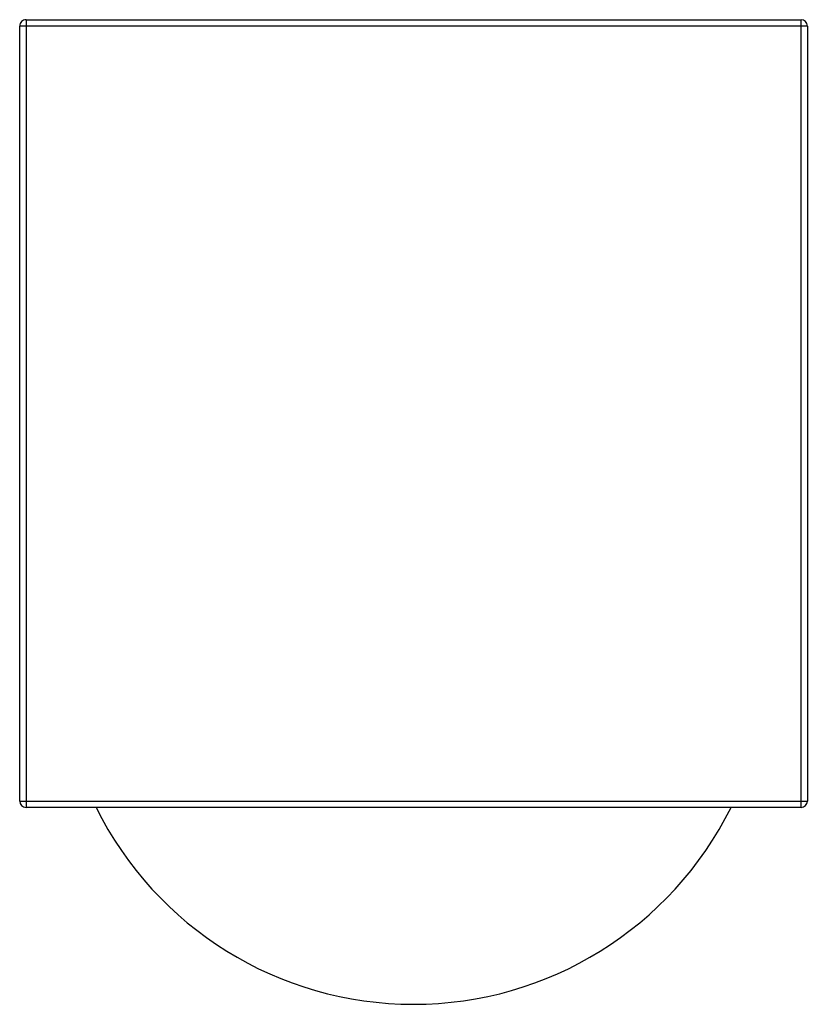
# Model space of a CAD drawing. Header units: millimetres. Extents: x -51 to 49, y -39 to 86.
import ezdxf

# ---------------------------------------------------------------- set-up
doc = ezdxf.new("R2010")
doc.units = ezdxf.units.MM

msp = doc.modelspace()

# ---------------------------------------------------------------- linework, layer by layer
at = {"color": 7, "linetype": 'Continuous', "lineweight": 25}
for p, q in [((-50.21, 86.49), (48.19, 86.49)), ((-50.21, 86.49), (-50.21, -13.51)), ((48.19, -13.51), (48.19, 86.49)), ((48.99, 85.69), (-51.01, 85.69)), ((-51.01, -12.71), (-51.01, 85.69)), ((48.99, 85.69), (48.99, -12.71)), ((-51.01, -12.71), (48.99, -12.71)), ((48.19, -13.51), (-50.21, -13.51))]:
    msp.add_line(p, q, dxfattribs=at)
for centre, radius, start, end in [((-50.21, 85.69), 0.8, 89.9999, 179.9999), ((48.19, 85.69), 0.8, 359.9999, 89.9999), ((-50.21, -12.71), 0.8, 179.9999, 269.9999), ((-1.01, 6.49), 45, 206.3877, 333.6121), ((48.19, -12.71), 0.8, 269.9999, 359.9999)]:
    msp.add_arc(centre, radius, start, end, dxfattribs=at)

doc.saveas('drawing.dxf')
